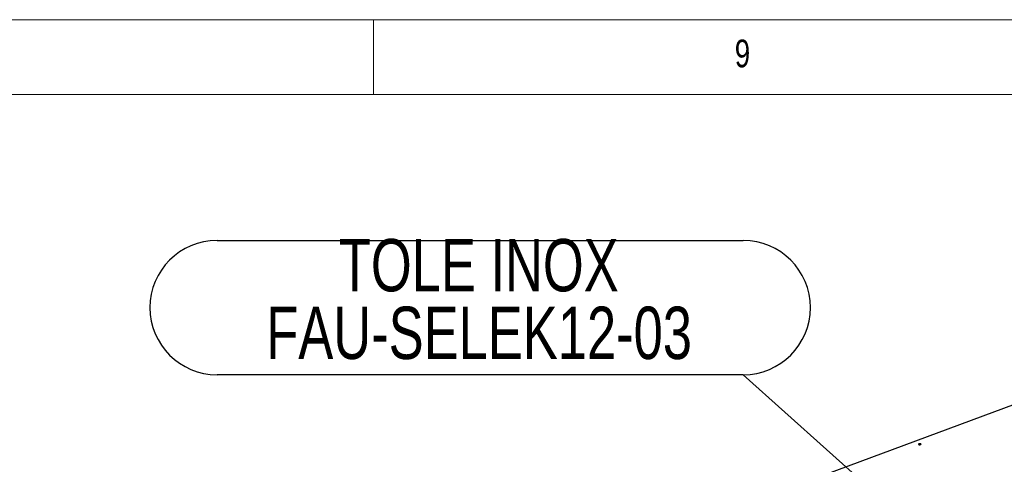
# Model space of a CAD drawing. Header units: millimetres. Extents: x 5 to 589, y 5 to 415.
# Tile 66 of 70: x 373 to 439, y 385 to 415. Entities that reach past the tile are written whole.
import ezdxf

# ---------------------------------------------------------------- set-up
doc = ezdxf.new("R2010")
doc.units = ezdxf.units.MM
doc.layers.add('NOTES', color=6, linetype='Continuous')
doc.layers.add('TRAIT-FORT', color=4, linetype='Continuous', lineweight=25)
doc.styles.add('SLDTEXTSTYLE0', font='TXT', dxfattribs={"width": 0.75})
doc.dimstyles.new('SLDDIMSTYLE4', dxfattribs={"dimtxt": 0.18, "dimasz": 1, "dimexe": 0, "dimexo": 0.0625, "dimgap": 0, "dimtad": 0, "dimtih": 1, "dimtoh": 1, "dimdec": 0, "dimrnd": 1e-09, "dimzin": 0, "dimdsep": 46, "dimtxsty": 'Standard', "dimblk1": 'DOT', "dimblk2": 'DOT', "dimsah": 1, "dimcen": 0.09, "dimadec": 0, "dimazin": 0, "dimtfac": 1, "dimtdec": 0, "dimtofl": 0, "dimtmove": 0, "dimatfit": 3, "dimldrblk": 'DOT', "dimfxl": 1, "dimfrac": 2, "dimtolj": 1, "dimtzin": 0, "dimarcsym": 0})

# ---------------------------------------------------------------- blocks, each defined once
blk = doc.blocks.new('SW_NOTE_25')
at = {"layer": 'NOTES', "color": 0}
for p, q in [((-35.21, 8.982), (0, 8.982)), ((0, 0), (-35.21, 0))]:
    blk.add_line(p, q, dxfattribs=at)
for centre, start, end in [((-35.21, 4.491), 90, 270), ((0, 4.491), 270, 90)]:
    blk.add_arc(centre, 4.491, start, end, dxfattribs=at)
at = {"layer": 'NOTES', "color": 0, "char_height": 3.5, "attachment_point": 2, "style": 'SLDTEXTSTYLE0'}
for s, insert in [('TOLE INOX', (-17.696, 9.079)), ('FAU-SELEK12-03', (-17.674, 4.554))]:
    blk.add_mtext(s, dxfattribs=dict(at, insert=insert))
blk = doc.blocks.new('_Dot')
at = {"color": 0, "linetype": 'ByBlock', "lineweight": -2}
blk.add_line((-0.5, 0), (-1, 0), dxfattribs=at)
at = {"color": 0, "linetype": 'ByBlock', "const_width": 0.5}
blk.add_lwpolyline([(-0.25, 0, 1), (0.25, 0, 1)], format="xyb", close=True, dxfattribs=at)

msp = doc.modelspace()

# ---------------------------------------------------------------- linework, layer by layer
at = {"color": 7, "linetype": 'Continuous', "lineweight": 18}
for p, q in [((589, 415), (5, 415)), ((397, 415), (397, 410)), ((584, 410), (10, 410))]:
    msp.add_line(p, q, dxfattribs=at)
at = {"layer": 'TRAIT-FORT', "color": 4, "linetype": 'Continuous', "lineweight": 25}
msp.add_line((456.88, 395.58), (412.409, 379.098), dxfattribs=at)
at = {"layer": 'TRAIT-FORT', "color": 4, "linetype": 'Continuous', "lineweight": 25, "flags": 128}
msp.add_lwpolyline([(433.61, 386.589), (433.628, 386.598), (433.634, 386.61), (433.627, 386.621), (433.608, 386.63), (433.58, 386.636), (433.547, 386.638), (433.515, 386.635), (433.488, 386.628), (433.47, 386.618), (433.464, 386.607), (433.471, 386.596), (433.49, 386.586), (433.518, 386.581), (433.55, 386.579), (433.583, 386.582), (433.61, 386.589)], dxfattribs=at)

# ---------------------------------------------------------------- block references
at = {"layer": 'NOTES', "color": 211}
msp.add_blockref('SW_NOTE_25', (421.737, 391.257), dxfattribs=at)

# ---------------------------------------------------------------- texts
at = {"layer": 'NOTES', "color": 211, "insert": (421.167, 413.668), "char_height": 1.852, "attachment_point": 1, "style": 'SLDTEXTSTYLE0'}
msp.add_mtext('9', dxfattribs=at)

# ---------------------------------------------------------------- leaders
at = {"layer": 'NOTES', "color": 211}
msp.add_leader([(432.978, 381.189), (421.737, 391.257)], dimstyle='SLDDIMSTYLE4', dxfattribs=at)

doc.saveas('drawing.dxf')
